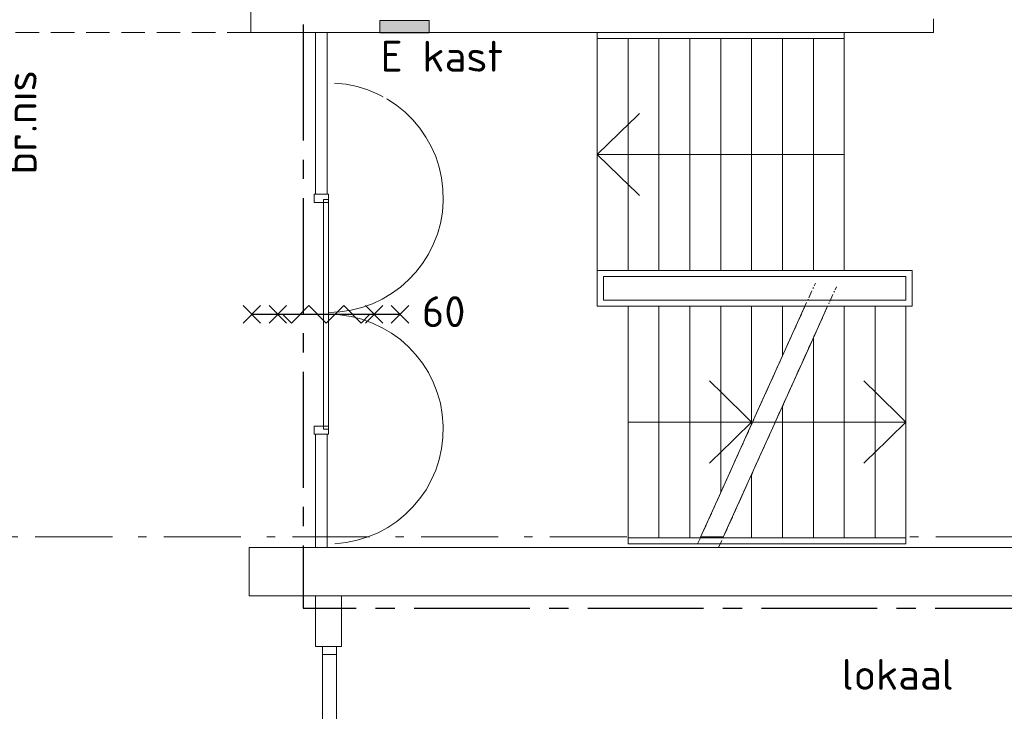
# Model space of a CAD drawing. Header units: millimetres. Extents: x -45438 to 86146, y -38676 to 39696.
# Tile 34 of 37: x 55964 to 63936, y -6615 to -1014. Entities that reach past the tile are written whole.
import ezdxf

# ---------------------------------------------------------------- set-up
doc = ezdxf.new("R2010")
doc.units = ezdxf.units.MM
doc.header["$LTSCALE"] = 100
for name, pattern in [('B0202', [28.125, 18.75, -3.125, 3.125, -3.125]), ('HIDDEN', [9.525, 6.35, -3.175]), ('STYLE_06', [1.041641, 0.625, -0.208282, 0.069427, -0.138931])]:
    doc.linetypes.add(name, pattern=pattern)
doc.layers.add('AL65_BEVEILIGING', color=1, linetype='Continuous')
doc.layers.add('br.compartimentering', color=4, linetype='B0202')
for name, color, linetype, lineweight in [('Dimension', 7, 'Continuous', 5), ('None', 7, 'Continuous', 5), ('TXT 25', 2, 'Continuous', 30)]:
    doc.layers.add(name, color=color, linetype=linetype, lineweight=lineweight)
doc.styles.add('03_100', font='isocpeur.ttf')
doc.styles.get("Standard").update_dxf_attribs({"font": 'isocpeur.ttf'})

# ---------------------------------------------------------------- blocks, each defined once
blk = doc.blocks.new('60min br.w.')
at = {"layer": 'AL65_BEVEILIGING'}
for p, q in [((-670.7, 70.7), (-529.3, -70.7)), ((-670.7, -70.7), (-529.3, 70.7)), ((-600, 0), (600, 0)), ((-460.7, 70.7), (-319.3, -70.7)), ((-460.7, -70.7), (-319.3, 70.7)), ((319.3, -70.7), (460.7, 70.7)), ((319.3, 70.7), (460.7, -70.7)), ((529.3, -70.7), (670.7, 70.7)), ((529.3, 70.7), (670.7, -70.7))]:
    blk.add_line(p, q, dxfattribs=at)
blk.add_lwpolyline([(-350.8, 0), (-280.1, -70.7), (-138.7, 70.7), (2.7, -70.7), (144.2, 70.7), (285.6, -70.7), (356.3, 0)], dxfattribs=at)
at = {"layer": 'AL65_BEVEILIGING', "style": '03_100'}
blk.add_text('60', height=250, dxfattribs=at).set_placement((777.2, -103.7))

msp = doc.modelspace()

# ---------------------------------------------------------------- linework, layer by layer
at = {"layer": 'None', "color": 140, "linetype": 'Continuous', "lineweight": 15}
for p, q in [((58454.4, -2223.6), (58454.4, -1415.4)), ((58454.4, -4515.2), (58454.4, -5081.2))]:
    msp.add_line(p, q, dxfattribs=at)
at = {"layer": 'None', "color": 8, "linetype": 'STYLE_06', "lineweight": 5, "ltscale": 10}
msp.add_line((54005.4, -5203.2), (68881.6, -5203.2), dxfattribs=at)

# ---------------------------------------------------------------- texts
at = {"layer": 'TXT 25', "insert": (55848.5, -2268.7), "char_height": 250, "attachment_point": 1, "rotation": 90, "line_spacing_factor": 0.976858}
msp.add_mtext('{\\H1.008x;\\lbr.nis}', dxfattribs=at)

# ---------------------------------------------------------------- wipeouts: each hides what was drawn before it
at = {"color": 140, "linetype": 'Continuous', "lineweight": 15}
msp.add_wipeout([(58304.8, -2681.9), (58304.8, -1253.1), (57923.8, -1253.1), (57923.8, -2681.9)], dxfattribs=at).dxf.layer = 'Dimension'
at = {"color": 8, "linetype": 'Continuous', "lineweight": 5}
for points in [[(63223.5, -1008.5), (63223.5, -898.5), (63085, -898.5), (62717.9, -898.5), (57834.8, -898.5), (57834.8, -1118.5), (63085, -1118.5), (63223.5, -1118.5), (63362.1, -1118.5), (63362.1, -1008.5)], [(62139.8, -3334.2), (62139.8, -3736.8), (62321.6, -3334.2)], [(57821.5, -5289.2), (65172.1, -5289.2), (65172.1, -5679.2), (57821.5, -5679.2)]]:
    msp.add_wipeout(points, dxfattribs=at).dxf.layer = 'None'
at = {"color": 1, "linetype": 'Continuous', "lineweight": 35}
msp.add_wipeout([(62651.4, -6564.5), (63910.8, -6564.5), (63910.8, -6031.1), (62651.4, -6031.1)], dxfattribs=at).dxf.layer = 'None'

# ---------------------------------------------------------------- next in the draw order: hatches: boundary and pattern name
at = {"layer": 'None', "linetype": 'Continuous', "lineweight": 0}
msp.add_hatch(color=7, dxfattribs=at).paths.add_polyline_path([(58880, -1020), (59280, -1020), (59280, -1120), (58880, -1120)])

# ---------------------------------------------------------------- next in the draw order: linework, layer by layer
at = {"layer": 'None', "color": 8, "linetype": 'Continuous', "lineweight": 5}
for p, q in [((57834.8, -898.5), (57834.8, -1118.5)), ((63362.1, -1118.5), (63362.1, -1008.5)), ((57834.8, -1118.5), (63085, -1118.5)), ((63085, -1118.5), (63223.5, -1118.5)), ((63223.5, -1118.5), (63362.1, -1118.5)), ((57821.5, -5289.2), (65172.1, -5289.2)), ((57821.5, -5679.2), (57821.5, -5289.2))]:
    msp.add_line(p, q, dxfattribs=at)
at = {"layer": 'None', "color": 8, "linetype": 'HIDDEN', "lineweight": 5, "ltscale": 0.3}
msp.add_line((57834.8, -1118.5), (55360, -1118.5), dxfattribs=at)
at = {"layer": 'None', "color": 140, "linetype": 'Continuous', "lineweight": 15}
for p, q in [((58454.4, -1118.5), (58357.8, -1118.5)), ((58357.8, -1118.5), (58357.8, -2223.6)), ((58454.4, -1415.4), (58454.4, -1118.5)), ((58357.8, -5289.2), (58357.8, -4515.2)), ((58454.4, -5081.2), (58454.4, -5289.2)), ((58454.4, -5289.2), (58357.8, -5289.2))]:
    msp.add_line(p, q, dxfattribs=at)
at = {"layer": 'None', "color": 8, "linetype": 'Continuous', "lineweight": 5}
for points in [[(58880, -1020), (59280, -1020), (59280, -1120), (58880, -1120)], [(62139.8, -3334.2), (62139.8, -3736.8), (62321.6, -3334.2)]]:
    msp.add_lwpolyline(points, close=True, dxfattribs=at)

# ---------------------------------------------------------------- next in the draw order: texts
at = {"layer": 'TXT 25'}
msp.add_text('lokaal ', height=250, dxfattribs=at).set_placement((62618.5, -6441))

# ---------------------------------------------------------------- next in the draw order: wipeouts: each hides what was drawn before it
at = {"color": 255, "linetype": 'Continuous', "lineweight": 5}
msp.add_wipeout([(58288.1, -2428), (58488.1, -2428), (58488.1, -4372), (58288.1, -4372)], dxfattribs=at).dxf.layer = 'None'
at = {"color": 8, "linetype": 'Continuous', "lineweight": 5}
msp.add_wipeout([(58358.1, -5679.2), (58568.1, -5679.2), (58568.1, -6089.2), (58358.1, -6089.2)], dxfattribs=at).dxf.layer = 'None'

# ---------------------------------------------------------------- next in the draw order: linework, layer by layer
at = {"layer": 'None', "color": 8, "linetype": 'Continuous', "lineweight": 5}
for p, q in [((65172.1, -5679.2), (57821.5, -5679.2)), ((58358.1, -5679.2), (58568.1, -5679.2)), ((58358.1, -6089.2), (58358.1, -5679.2)), ((58568.1, -5679.2), (58568.1, -6089.2)), ((58568.1, -6089.2), (58358.1, -6089.2))]:
    msp.add_line(p, q, dxfattribs=at)

# ---------------------------------------------------------------- next in the draw order: wipeouts: each hides what was drawn before it
at = {"color": 8, "linetype": 'Continuous', "lineweight": 5}
for points in [[(60639.8, -1119.2), (62639.8, -1119.2), (62639.8, -1167.4), (60639.8, -1167.4)], [(60889.8, -5211.1), (63139.8, -5211.1), (63139.8, -5259.3), (60889.8, -5259.3)]]:
    msp.add_wipeout(points, dxfattribs=at).dxf.layer = 'None'
at = {"color": 140, "linetype": 'Continuous', "lineweight": 15}
for points in [[(58463.1, -2495), (58463.1, -2428), (58349.1, -2428), (58349.1, -2495)], [(58349.1, -4305), (58463.1, -4305), (58463.1, -4372), (58349.1, -4372)]]:
    msp.add_wipeout(points, dxfattribs=at).dxf.layer = 'None'

# ---------------------------------------------------------------- next in the draw order: linework, layer by layer
at = {"layer": 'None', "color": 140, "linetype": 'Continuous', "lineweight": 15}
for p, q in [((58357.8, -2223.6), (58357.8, -2426.9)), ((58454.4, -2426.9), (58454.4, -2223.6)), ((58463.1, -2428), (58349.1, -2428)), ((58349.1, -2428), (58349.1, -2495)), ((58357.8, -2426.9), (58357.8, -2428)), ((58357.8, -2428), (58454.4, -2428)), ((58454.4, -2428), (58454.4, -2426.9)), ((58349.1, -4372), (58349.1, -4305)), ((58463.1, -4372), (58349.1, -4372)), ((58357.8, -4372.7), (58357.8, -4372)), ((58357.8, -4372), (58454.4, -4372)), ((58357.8, -4515.2), (58357.8, -4372.7)), ((58454.4, -4372), (58454.4, -4372.7)), ((58454.4, -4372.7), (58454.4, -4515.2))]:
    msp.add_line(p, q, dxfattribs=at)
at = {"layer": 'None', "color": 8, "linetype": 'Continuous', "lineweight": 5}
for points in [[(60639.8, -1119.2), (62639.8, -1119.2), (62639.8, -1167.4), (60639.8, -1167.4)], [(60889.8, -5211.1), (63139.8, -5211.1), (63139.8, -5259.3), (60889.8, -5259.3)]]:
    msp.add_lwpolyline(points, close=True, dxfattribs=at)

# ---------------------------------------------------------------- next in the draw order: wipeouts: each hides what was drawn before it
at = {"color": 140, "linetype": 'Continuous', "lineweight": 15}
msp.add_wipeout([(58423.1, -3400), (58463.1, -3400), (58463.1, -4330), (58423.1, -4330)], dxfattribs=at).dxf.layer = 'None'
at = {"color": 8, "linetype": 'Continuous', "lineweight": 5}
msp.add_wipeout([(58415.1, -6089.2), (58529.1, -6089.2), (58529.1, -12798.2), (58415.1, -12798.2)], dxfattribs=at).dxf.layer = 'None'

# ---------------------------------------------------------------- next in the draw order: linework, layer by layer
at = {"layer": 'None', "color": 140, "linetype": 'Continuous', "lineweight": 15}
for p, q in [((58349.1, -4305), (58463.1, -4305)), ((58463.1, -4305), (58463.1, -4372)), ((58463.1, -4330), (58423.1, -4330))]:
    msp.add_line(p, q, dxfattribs=at)
at = {"layer": 'None', "color": 8, "linetype": 'Continuous', "lineweight": 5}
msp.add_lwpolyline([(58415.1, -6089.2), (58529.1, -6089.2), (58529.1, -12798.2), (58415.1, -12798.2)], close=True, dxfattribs=at)

# ---------------------------------------------------------------- next in the draw order: wipeouts: each hides what was drawn before it
at = {"color": 8, "linetype": 'Continuous', "lineweight": 5}
for points in [[(61389.8, -1167.4), (61639.8, -1167.4), (61639.8, -3044.4), (61389.8, -3044.4)], [(62389.8, -1167.4), (62639.8, -1167.4), (62639.8, -3044.4), (62389.8, -3044.4)], [(62889.8, -3334.2), (63139.8, -3334.2), (63139.8, -5211.1), (62889.8, -5211.1)]]:
    msp.add_wipeout(points, dxfattribs=at).dxf.layer = 'None'
at = {"color": 140, "linetype": 'Continuous', "lineweight": 15}
msp.add_wipeout([(58463.1, -3400), (58463.1, -2470), (58423.1, -2470), (58423.1, -3400)], dxfattribs=at).dxf.layer = 'None'

# ---------------------------------------------------------------- next in the draw order: linework, layer by layer
at = {"layer": 'None', "color": 140, "linetype": 'Continuous', "lineweight": 15}
for p, q in [((58463.1, -2470), (58423.1, -2470)), ((58423.1, -2470), (58423.1, -3400)), ((58463.1, -2495), (58463.1, -2428)), ((58463.1, -3400), (58463.1, -2470)), ((58349.1, -2495), (58463.1, -2495)), ((58423.1, -3400), (58463.1, -3400)), ((58423.1, -3400), (58463.1, -3400)), ((58423.1, -4330), (58423.1, -3400)), ((58463.1, -3400), (58463.1, -4330))]:
    msp.add_line(p, q, dxfattribs=at)
at = {"layer": 'None', "color": 8, "linetype": 'Continuous', "lineweight": 5}
for points in [[(61389.8, -1167.4), (61639.8, -1167.4), (61639.8, -3044.4), (61389.8, -3044.4)], [(62389.8, -1167.4), (62639.8, -1167.4), (62639.8, -3044.4), (62389.8, -3044.4)], [(62889.8, -3334.2), (63139.8, -3334.2), (63139.8, -5211.1), (62889.8, -5211.1)]]:
    msp.add_lwpolyline(points, close=True, dxfattribs=at)
at = {"layer": 'None', "color": 140, "linetype": 'Continuous', "lineweight": 15}
for centre, start, end in [((58463.1, -2455.8), 270, 86.93489), ((58463.1, -4330), 273.15827, 90)]:
    msp.add_arc(centre, 930, start, end, dxfattribs=at)

# ---------------------------------------------------------------- next in the draw order: block references
at = {"layer": 'AL65_BEVEILIGING'}
msp.add_blockref('60min br.w.', (58443.1, -3400), dxfattribs=at)

# ---------------------------------------------------------------- next in the draw order: wipeouts: each hides what was drawn before it
at = {"color": 8, "linetype": 'Continuous', "lineweight": 5}
msp.add_wipeout([(58415.1, -6089.2), (58529.1, -6089.2), (58529.1, -6155.4), (58415.1, -6155.4)], dxfattribs=at).dxf.layer = 'None'

# ---------------------------------------------------------------- next in the draw order: linework, layer by layer
at = {"layer": 'None', "color": 8, "linetype": 'Continuous', "lineweight": 5}
msp.add_lwpolyline([(58415.1, -6089.2), (58529.1, -6089.2), (58529.1, -6155.4), (58415.1, -6155.4)], close=True, dxfattribs=at)

# ---------------------------------------------------------------- next in the draw order: wipeouts: each hides what was drawn before it
at = {"color": 8, "linetype": 'Continuous', "lineweight": 5}
for points in [[(62139.8, -1167.4), (62389.8, -1167.4), (62389.8, -3044.4), (62139.8, -3044.4)], [(62639.8, -3334.2), (62889.8, -3334.2), (62889.8, -5211.1), (62639.8, -5211.1)]]:
    msp.add_wipeout(points, dxfattribs=at).dxf.layer = 'None'
at = {"color": 43, "linetype": 'Continuous', "lineweight": 9}
msp.add_wipeout([(58908.7, -1654.2), (59750.1, -1654.2), (59750.1, -1311.3), (58908.7, -1311.3)], dxfattribs=at).dxf.layer = 'None'

# ---------------------------------------------------------------- next in the draw order: linework, layer by layer
at = {"layer": 'None', "color": 8, "linetype": 'Continuous', "lineweight": 5}
for q in [(62798.2, -3939.5), (62798.2, -4605.4)]:
    msp.add_line((63139.8, -4272.5), q, dxfattribs=at)
for points in [[(62139.8, -1167.4), (62389.8, -1167.4), (62389.8, -3044.4), (62139.8, -3044.4)], [(62639.8, -3334.2), (62889.8, -3334.2), (62889.8, -5211.1), (62639.8, -5211.1)]]:
    msp.add_lwpolyline(points, close=True, dxfattribs=at)

# ---------------------------------------------------------------- next in the draw order: texts
at = {"layer": 'TXT 25', "insert": (58885.4, -1184.9), "char_height": 250, "attachment_point": 1, "line_spacing_factor": 0.976858}
msp.add_mtext('E kast', dxfattribs=at)

# ---------------------------------------------------------------- next in the draw order: wipeouts: each hides what was drawn before it
at = {"color": 8, "linetype": 'Continuous', "lineweight": 5}
for points in [[(61889.8, -1167.4), (62139.8, -1167.4), (62139.8, -3044.4), (61889.8, -3044.4)], [(62639.8, -3334.2), (62505.1, -3334.2), (62389.8, -3589.5), (62389.8, -5211.1), (62639.8, -5211.1)]]:
    msp.add_wipeout(points, dxfattribs=at).dxf.layer = 'None'

# ---------------------------------------------------------------- next in the draw order: linework, layer by layer
at = {"layer": 'None', "color": 8, "linetype": 'Continuous', "lineweight": 5}
for points in [[(61889.8, -1167.4), (62139.8, -1167.4), (62139.8, -3044.4), (61889.8, -3044.4)], [(62639.8, -3334.2), (62505.1, -3334.2), (62389.8, -3589.5), (62389.8, -5211.1), (62639.8, -5211.1)]]:
    msp.add_lwpolyline(points, close=True, dxfattribs=at)

# ---------------------------------------------------------------- next in the draw order: wipeouts: each hides what was drawn before it
at = {"color": 8, "linetype": 'Continuous', "lineweight": 5}
for points in [[(61639.8, -1167.4), (61889.8, -1167.4), (61889.8, -3044.4), (61639.8, -3044.4)], [(62389.8, -5211.1), (62389.8, -3589.5), (62139.8, -4143.1), (62139.8, -5211.1)]]:
    msp.add_wipeout(points, dxfattribs=at).dxf.layer = 'None'

# ---------------------------------------------------------------- next in the draw order: linework, layer by layer
at = {"layer": 'None', "color": 8, "linetype": 'Continuous', "lineweight": 5}
for points in [[(61639.8, -1167.4), (61889.8, -1167.4), (61889.8, -3044.4), (61639.8, -3044.4)], [(62389.8, -5211.1), (62389.8, -3589.5), (62139.8, -4143.1), (62139.8, -5211.1)]]:
    msp.add_lwpolyline(points, close=True, dxfattribs=at)

# ---------------------------------------------------------------- next in the draw order: wipeouts: each hides what was drawn before it
at = {"color": 8, "linetype": 'Continuous', "lineweight": 5}
msp.add_wipeout([(61889.8, -3334.2), (61889.8, -4290.4), (62139.8, -3736.8), (62139.8, -3334.2)], dxfattribs=at).dxf.layer = 'None'

# ---------------------------------------------------------------- next in the draw order: linework, layer by layer
at = {"layer": 'None', "color": 8, "linetype": 'Continuous', "lineweight": 5}
msp.add_lwpolyline([(61889.8, -3334.2), (61889.8, -4290.4), (62139.8, -3736.8), (62139.8, -3334.2)], close=True, dxfattribs=at)

# ---------------------------------------------------------------- next in the draw order: wipeouts: each hides what was drawn before it
at = {"color": 8, "linetype": 'Continuous', "lineweight": 5}
msp.add_wipeout([(61889.8, -5211.1), (62139.8, -5211.1), (62139.8, -4143.1), (61889.8, -4696.9)], dxfattribs=at).dxf.layer = 'None'

# ---------------------------------------------------------------- next in the draw order: linework, layer by layer
at = {"layer": 'None', "color": 8, "linetype": 'Continuous', "lineweight": 5}
msp.add_lwpolyline([(61889.8, -5211.1), (62139.8, -5211.1), (62139.8, -4143.1), (61889.8, -4696.9)], close=True, dxfattribs=at)

# ---------------------------------------------------------------- next in the draw order: wipeouts: each hides what was drawn before it
at = {"color": 8, "linetype": 'Continuous', "lineweight": 5}
msp.add_wipeout([(61639.8, -3334.2), (61639.8, -4844), (61889.8, -4290.4), (61889.8, -3334.2)], dxfattribs=at).dxf.layer = 'None'

# ---------------------------------------------------------------- next in the draw order: linework, layer by layer
at = {"layer": 'None', "color": 8, "linetype": 'Continuous', "lineweight": 5}
msp.add_lwpolyline([(61639.8, -3334.2), (61639.8, -4844), (61889.8, -4290.4), (61889.8, -3334.2)], close=True, dxfattribs=at)

# ---------------------------------------------------------------- next in the draw order: wipeouts: each hides what was drawn before it
at = {"color": 8, "linetype": 'Continuous', "lineweight": 5}
for points in [[(63189.8, -3044.4), (63189.8, -3334.2), (63139.8, -3334.2), (61917.3, -3334.2), (61917.3, -3285.7), (63139.8, -3285.7), (63139.8, -3092.7), (61917.3, -3092.7), (61917.3, -3044.4), (63139.8, -3044.4)], [(61889.8, -5211.1), (61889.8, -4696.9), (61657.6, -5211.1)]]:
    msp.add_wipeout(points, dxfattribs=at).dxf.layer = 'None'

# ---------------------------------------------------------------- next in the draw order: linework, layer by layer
at = {"layer": 'None', "color": 8, "linetype": 'Continuous', "lineweight": 5}
msp.add_lwpolyline([(61889.8, -5211.1), (61889.8, -4696.9), (61657.6, -5211.1)], close=True, dxfattribs=at)

# ---------------------------------------------------------------- next in the draw order: wipeouts: each hides what was drawn before it
at = {"color": 8, "linetype": 'Continuous', "lineweight": 5}
msp.add_wipeout([(61389.8, -3334.2), (61389.8, -5211.1), (61474.1, -5211.1), (61639.8, -4844.1), (61639.8, -3334.2)], dxfattribs=at).dxf.layer = 'None'

# ---------------------------------------------------------------- next in the draw order: linework, layer by layer
at = {"layer": 'None', "color": 8, "linetype": 'Continuous', "lineweight": 5}
for q in [(61548.2, -3939.6), (61548.2, -4605.5)]:
    msp.add_line((61889.8, -4272.6), q, dxfattribs=at)
msp.add_lwpolyline([(61389.8, -3334.2), (61389.8, -5211.1), (61474.1, -5211.1), (61639.8, -4844.1), (61639.8, -3334.2)], close=True, dxfattribs=at)

# ---------------------------------------------------------------- next in the draw order: wipeouts: each hides what was drawn before it
at = {"color": 8, "linetype": 'Continuous', "lineweight": 5}
msp.add_wipeout([(61139.8, -3334.2), (61389.8, -3334.2), (61389.8, -5211.1), (61139.8, -5211.1)], dxfattribs=at).dxf.layer = 'None'

# ---------------------------------------------------------------- next in the draw order: linework, layer by layer
at = {"layer": 'None', "color": 8, "linetype": 'Continuous', "lineweight": 5}
msp.add_lwpolyline([(61139.8, -3334.2), (61389.8, -3334.2), (61389.8, -5211.1), (61139.8, -5211.1)], close=True, dxfattribs=at)

# ---------------------------------------------------------------- next in the draw order: wipeouts: each hides what was drawn before it
at = {"color": 8, "linetype": 'Continuous', "lineweight": 5}
msp.add_wipeout([(60889.8, -3334.2), (61139.8, -3334.2), (61139.8, -5211.1), (60889.8, -5211.1)], dxfattribs=at).dxf.layer = 'None'

# ---------------------------------------------------------------- next in the draw order: linework, layer by layer
at = {"layer": 'None', "color": 8, "linetype": 'Continuous', "lineweight": 5}
msp.add_line((60889.8, -4272.5), (63139.8, -4272.5), dxfattribs=at)
msp.add_lwpolyline([(60889.8, -3334.2), (61139.8, -3334.2), (61139.8, -5211.1), (60889.8, -5211.1)], close=True, dxfattribs=at)

# ---------------------------------------------------------------- next in the draw order: wipeouts: each hides what was drawn before it
at = {"color": 8, "linetype": 'Continuous', "lineweight": 5}
msp.add_wipeout([(61917.3, -3044.4), (61917.3, -3092.7), (61343.9, -3092.7), (60956.6, -3092.7), (60689.8, -3092.7), (60689.8, -3285.7), (61917.3, -3285.7), (61917.3, -3334.2), (60689.8, -3334.2), (60639.8, -3334.2), (60639.8, -3044.4), (60689.8, -3044.4), (60956.6, -3044.4), (61343.9, -3044.4)], dxfattribs=at).dxf.layer = 'None'

# ---------------------------------------------------------------- next in the draw order: linework, layer by layer
at = {"layer": 'None', "color": 8, "linetype": 'STYLE_06', "lineweight": 5}
for p, q in [((61452.3, -5259.3), (62406, -3147.2)), ((61622.3, -5289.2), (62576, -3177.2))]:
    msp.add_line(p, q, dxfattribs=at)
at = {"layer": 'None', "color": 8, "linetype": 'Continuous', "lineweight": 5, "flags": 128}
for points in [[(63189.8, -3044.4), (63189.8, -3334.2), (63139.8, -3334.2), (60689.8, -3334.2), (60639.8, -3334.2), (60639.8, -3092.7), (60639.8, -3044.4), (60689.8, -3044.4), (60956.6, -3044.4), (61343.9, -3044.4), (63139.8, -3044.4)], [(61343.9, -3092.7), (60956.6, -3092.7), (60689.8, -3092.7), (60689.8, -3285.7), (63139.8, -3285.7), (63139.8, -3092.7)]]:
    msp.add_lwpolyline(points, close=True, dxfattribs=at)

# ---------------------------------------------------------------- next in the draw order: wipeouts: each hides what was drawn before it
at = {"color": 8, "linetype": 'Continuous', "lineweight": 5}
msp.add_wipeout([(61139.8, -1167.4), (61389.8, -1167.4), (61389.8, -3044.4), (61139.8, -3044.4)], dxfattribs=at).dxf.layer = 'None'

# ---------------------------------------------------------------- next in the draw order: linework, layer by layer
at = {"layer": 'None', "color": 8, "linetype": 'Continuous', "lineweight": 5}
msp.add_lwpolyline([(61139.8, -1167.4), (61389.8, -1167.4), (61389.8, -3044.4), (61139.8, -3044.4)], close=True, dxfattribs=at)

# ---------------------------------------------------------------- next in the draw order: wipeouts: each hides what was drawn before it
at = {"color": 8, "linetype": 'Continuous', "lineweight": 5}
msp.add_wipeout([(60889.8, -1167.4), (61139.8, -1167.4), (61139.8, -3044.4), (60889.8, -3044.4)], dxfattribs=at).dxf.layer = 'None'

# ---------------------------------------------------------------- next in the draw order: linework, layer by layer
at = {"layer": 'None', "color": 8, "linetype": 'Continuous', "lineweight": 5}
msp.add_lwpolyline([(60889.8, -1167.4), (61139.8, -1167.4), (61139.8, -3044.4), (60889.8, -3044.4)], close=True, dxfattribs=at)

# ---------------------------------------------------------------- next in the draw order: wipeouts: each hides what was drawn before it
at = {"color": 8, "linetype": 'Continuous', "lineweight": 5}
msp.add_wipeout([(60639.8, -1167.4), (60889.8, -1167.4), (60889.8, -3044.4), (60639.8, -3044.4)], dxfattribs=at).dxf.layer = 'None'

# ---------------------------------------------------------------- next in the draw order: linework, layer by layer
at = {"layer": 'br.compartimentering', "color": 4, "linetype": 'B0202', "ltscale": 0.5, "flags": 128}
msp.add_lwpolyline([(63542, -539.4), (63190.6, -798.5), (58257.8, -798.5), (58257.8, -5779.2), (65160.3, -5779.2), (66100.1, -6004.9)], dxfattribs=at)
at = {"layer": 'None', "color": 8, "linetype": 'Continuous', "lineweight": 5}
for p, q in [((60639.8, -2106.1), (60981.3, -1773.1)), ((60639.8, -2106.1), (60981.3, -2439)), ((62639.8, -2106.1), (60639.8, -2106.1))]:
    msp.add_line(p, q, dxfattribs=at)
msp.add_lwpolyline([(60639.8, -1167.4), (60889.8, -1167.4), (60889.8, -3044.4), (60639.8, -3044.4)], close=True, dxfattribs=at)

doc.saveas('drawing.dxf')
